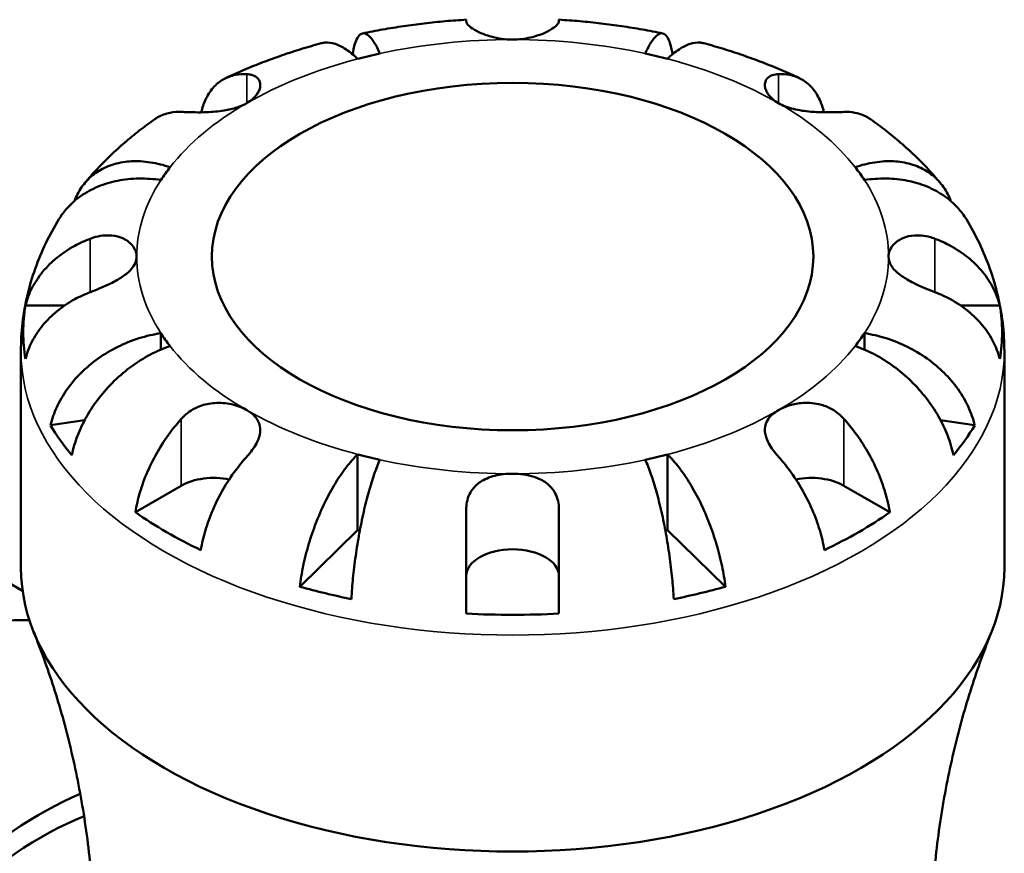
# Model space of a CAD drawing. Header units: millimetres. Extents: x -136 to 891, y -278 to 710.
# Tile 12 of 12: x 712 to 815, y 623 to 710. Entities that reach past the tile are written whole.
import ezdxf

# ---------------------------------------------------------------- set-up
doc = ezdxf.new("R2010")
doc.units = ezdxf.units.MM
doc.layers.add('Visible (ANSI)', color=7, linetype='Continuous', lineweight=50)
doc.layers.add('Visible Narrow (ANSI)', color=7, linetype='Continuous', lineweight=35)

msp = doc.modelspace()

# ---------------------------------------------------------------- linework, layer by layer
at = {"layer": 'Visible (ANSI)'}
for p, q in [((758.78, 709.6), (758.78, 709.81)), ((768.48, 709.81), (768.48, 709.6)), ((712.6, 679.87), (716.7, 679.87)), ((810.55, 679.87), (814.65, 679.87)), ((726.79, 676.97), (726.79, 675.26)), ((800.47, 676.97), (800.47, 675.26)), ((712.13, 652.42), (712.13, 675.09)), ((815.13, 652.42), (815.13, 675.09)), ((718.8, 667.86), (715.23, 667.33)), ((812.02, 667.33), (808.45, 667.86)), ((747.4, 664.28), (747.4, 656.36)), ((779.85, 664.28), (779.85, 656.36)), ((724.12, 658.22), (728.93, 661)), ((798.33, 661), (803.14, 658.22)), ((758.78, 647.61), (758.78, 658.54)), ((768.48, 658.54), (768.48, 647.61)), ((747.4, 656.36), (741.35, 650.42)), ((785.91, 650.42), (779.85, 656.36)), ((702.14, 655.85), (712.3, 649.99))]:
    msp.add_line(p, q, dxfattribs=at)
for centre, major_axis, start_param, end_param in [((763.63, 684.99), (-39.37, 0), 5.073083, 5.137094), ((763.63, 684.99), (-39.37, 0), 4.287684, 4.351695), ((763.63, 684.99), (-39.37, 0), 5.858481, 5.922492), ((763.63, 684.99), (39.38, 0), 0.360694, 0.424705), ((763.63, 677.07), (-51.26, 0), 6.188419, 6.377952), ((763.63, 677.07), (51.26, 0), 6.188419, 6.377952), ((763.63, 684.99), (-39.38, 0), 0.360694, 0.424705), ((763.63, 684.99), (39.37, 0), 5.858481, 5.922492), ((763.63, 677.07), (-51.26, 0), 0.335683, 0.449715), ((763.63, 677.07), (51.26, 0), 5.833471, 5.947502), ((763.63, 684.99), (39.38, 0), 4.287684, 4.351695), ((763.63, 684.99), (39.37, 0), 5.073083, 5.137094), ((732.35, 659.02), (4.85, 0), 1.234092, 2.356194), ((794.9, 659.02), (4.85, 0), 0.785398, 1.9075), ((763.63, 677.07), (-51.26, 0), 0.690632, 0.880165), ((763.63, 677.07), (-51.26, 0), 2.261428, 2.450961), ((763.63, 677.07), (-39.38, 0), 1.146092, 1.15237), ((763.63, 677.07), (-39.37, 0), 1.989223, 1.995501), ((763.63, 651.54), (-4.85, 0), 3.141593, 6.283185), ((763.63, 652.42), (-51.5, 0), 0, 3.141593), ((763.63, 677.07), (-51.26, 0), 1.121082, 1.235113), ((763.63, 677.07), (-51.26, 0), 1.90648, 2.020511), ((696.03, 599.92), (25.75, 44.6), 0.300077, 3.368653), ((763.63, 677.07), (-51.26, 0), 1.47603, 1.665563), ((714.17, 589.44), (22.78, 39.45), 0.655419, 1.094572), ((714.17, 589.44), (21.26, 36.82), 0.632743, 1.11747)]:
    msp.add_ellipse(centre, major_axis=major_axis, ratio=0.57735, start_param=start_param, end_param=end_param, dxfattribs=at)
msp.add_ellipse((763.63, 684.99), major_axis=(31.5, 0), ratio=0.57735, dxfattribs=at)
for points, knots in [([(758.78, 709.81), (758.04, 709.76), (757.3, 709.71), (755.84, 709.58), (755.11, 709.5), (753.65, 709.33), (752.92, 709.23), (751.47, 709.02), (750.75, 708.91), (749.32, 708.65), (748.61, 708.52), (747.9, 708.37)], [2.4609094, 2.4609094, 2.4609094, 2.4609094, 2.5087357, 2.5087357, 2.5565621, 2.5565621, 2.6043885, 2.6043885, 2.6522149, 2.6522149, 2.7000412, 2.7000412, 2.7000412, 2.7000412]), ([(763.63, 707.73), (763.25, 707.73), (762.87, 707.75), (762.11, 707.86), (761.73, 707.94), (760.9, 708.17), (760.47, 708.33), (759.76, 708.67), (759.48, 708.84), (759.11, 709.12), (759, 709.22), (758.84, 709.41), (758.8, 709.49), (758.78, 709.57), (758.78, 709.59), (758.78, 709.6)], [0, 0, 0, 0, 0.1137566, 0.1137566, 0.235381, 0.235381, 0.394309, 0.394309, 0.5463069, 0.5463069, 0.6520405, 0.6520405, 0.7538182, 0.7538182, 0.779338, 0.779338, 0.779338, 0.779338]), ([(768.48, 709.6), (768.48, 709.58), (768.47, 709.56), (768.44, 709.46), (768.39, 709.38), (768.22, 709.19), (768.09, 709.08), (767.69, 708.79), (767.38, 708.61), (766.58, 708.25), (766.06, 708.07), (764.9, 707.8), (764.27, 707.73), (763.63, 707.73)], [-0.780901, -0.780901, -0.780901, -0.780901, -0.7424964, -0.7424964, -0.6416801, -0.6416801, -0.533088, -0.533088, -0.3772794, -0.3772794, -0.1925034, -0.1925034, 0, 0, 0, 0]), ([(779.35, 708.37), (778.65, 708.52), (777.93, 708.65), (776.5, 708.91), (775.78, 709.02), (774.33, 709.23), (773.6, 709.33), (772.15, 709.5), (771.41, 709.58), (769.95, 709.71), (769.21, 709.76), (768.48, 709.81)], [2.0123477, 2.0123477, 2.0123477, 2.0123477, 2.0601741, 2.0601741, 2.1080005, 2.1080005, 2.1558269, 2.1558269, 2.2036533, 2.2036533, 2.2514796, 2.2514796, 2.2514796, 2.2514796]), ([(747.4, 705.71), (747.02, 706.08), (746.6, 706.43), (745.78, 706.97), (745.38, 707.16), (744.68, 707.39), (744.31, 707.44), (743.84, 707.39), (743.71, 707.37), (743.59, 707.34)], [5.4054325, 5.4054325, 5.4054325, 5.4054325, 5.6314382, 5.6314382, 5.857444, 5.857444, 6.0826172, 6.0826172, 6.1654865, 6.1654865, 6.1654865, 6.1654865]), ([(746.87, 706.19), (746.88, 706.28), (746.9, 706.36), (746.98, 706.84), (747.08, 707.22), (747.31, 707.82), (747.44, 708.04), (747.7, 708.31), (747.86, 708.39), (748.2, 708.37), (748.39, 708.27), (748.73, 707.97), (748.93, 707.73), (749.34, 707.09), (749.54, 706.69), (749.73, 706.26)], [0.404482, 0.404482, 0.404482, 0.404482, 0.448338, 0.448338, 0.672896, 0.672896, 0.897454, 0.897454, 1.122627, 1.122627, 1.3478, 1.3478, 1.573806, 1.573806, 1.799811, 1.799811, 1.799811, 1.799811]), ([(777.52, 706.26), (777.71, 706.69), (777.92, 707.09), (778.32, 707.73), (778.52, 707.97), (778.87, 708.27), (779.05, 708.37), (779.39, 708.39), (779.55, 708.31), (779.81, 708.04), (779.95, 707.82), (780.17, 707.22), (780.27, 706.84), (780.35, 706.36), (780.37, 706.28), (780.38, 706.19)], [5.405432, 5.405432, 5.405432, 5.405432, 5.631438, 5.631438, 5.857444, 5.857444, 6.082617, 6.082617, 6.30779, 6.30779, 6.532348, 6.532348, 6.756906, 6.756906, 6.800762, 6.800762, 6.800762, 6.800762]), ([(783.66, 707.34), (783.54, 707.37), (783.42, 707.39), (782.94, 707.44), (782.57, 707.39), (781.87, 707.16), (781.47, 706.97), (780.65, 706.43), (780.23, 706.08), (779.85, 705.71)], [1.0397575, 1.0397575, 1.0397575, 1.0397575, 1.1226267, 1.1226267, 1.3478, 1.3478, 1.5738057, 1.5738057, 1.7998115, 1.7998115, 1.7998115, 1.7998115]), ([(743.59, 707.34), (742.9, 707.15), (742.2, 706.95), (740.83, 706.53), (740.16, 706.31), (738.81, 705.84), (738.14, 705.6), (736.82, 705.09), (736.17, 704.83), (734.88, 704.28), (734.24, 703.99), (733.61, 703.7)], [2.7981131, 2.7981131, 2.7981131, 2.7981131, 2.8463714, 2.8463714, 2.8946297, 2.8946297, 2.942888, 2.942888, 2.9911463, 2.9911463, 3.0394045, 3.0394045, 3.0394045, 3.0394045]), ([(793.64, 703.7), (793.01, 703.99), (792.37, 704.28), (791.08, 704.83), (790.43, 705.09), (789.11, 705.6), (788.44, 705.84), (787.1, 706.31), (786.42, 706.53), (785.05, 706.95), (784.36, 707.15), (783.66, 707.34)], [1.6729845, 1.6729845, 1.6729845, 1.6729845, 1.7212427, 1.7212427, 1.769501, 1.769501, 1.8177593, 1.8177593, 1.8660176, 1.8660176, 1.9142758, 1.9142758, 1.9142758, 1.9142758]), ([(731.02, 700.11), (731.13, 700.59), (731.28, 701.03), (731.66, 701.86), (731.93, 702.29), (732.57, 703.03), (732.94, 703.33), (733.69, 703.76), (734.14, 703.93), (735, 704.1), (735.4, 704.12), (735.78, 704.1)], [0.258624, 0.258624, 0.258624, 0.258624, 0.448154, 0.448154, 0.672744, 0.672744, 0.897333, 0.897333, 1.122733, 1.122733, 1.298149, 1.298149, 1.298149, 1.298149]), ([(735.78, 704.1), (735.89, 704.1), (735.99, 704.09), (736.27, 704.04), (736.43, 704), (736.74, 703.85), (736.87, 703.75), (737.13, 703.44), (737.21, 703.2), (737.2, 702.63), (737.07, 702.3), (736.6, 701.64), (736.24, 701.33), (735.78, 701.07)], [-0.775077, -0.775077, -0.775077, -0.775077, -0.725604, -0.725604, -0.6359426, -0.6359426, -0.5336564, -0.5336564, -0.3753162, -0.3753162, -0.1921678, -0.1921678, 0, 0, 0, 0]), ([(791.47, 701.07), (791.24, 701.2), (791.03, 701.35), (790.53, 701.78), (790.3, 702.09), (790.03, 702.72), (790.01, 703.04), (790.17, 703.52), (790.31, 703.69), (790.68, 703.95), (790.91, 704.04), (791.28, 704.09), (791.37, 704.1), (791.47, 704.1)], [0, 0, 0, 0, 0.0979752, 0.0979752, 0.2723403, 0.2723403, 0.4578208, 0.4578208, 0.5988865, 0.5988865, 0.7386037, 0.7386037, 0.7849978, 0.7849978, 0.7849978, 0.7849978]), ([(791.47, 704.1), (791.86, 704.12), (792.25, 704.1), (793.11, 703.93), (793.56, 703.76), (794.31, 703.33), (794.68, 703.03), (795.32, 702.29), (795.59, 701.86), (795.97, 701.03), (796.12, 700.59), (796.23, 700.11)], [5.914315, 5.914315, 5.914315, 5.914315, 6.08973, 6.08973, 6.31513, 6.31513, 6.53972, 6.53972, 6.764309, 6.764309, 6.953839, 6.953839, 6.953839, 6.953839]), ([(735.78, 701.07), (735.48, 700.89), (735.13, 700.74), (734.33, 700.47), (733.88, 700.37), (732.81, 700.19), (732.19, 700.14), (731.17, 700.1), (730.77, 700.1), (730.12, 700.11), (729.87, 700.11), (729.38, 700.13), (729.15, 700.14), (728.94, 700.14), (728.93, 700.14), (728.93, 700.14)], [-3.3753593, -3.3753593, -3.3753593, -3.3753593, -3.2447206, -3.2447206, -3.1008128, -3.1008128, -2.9131852, -2.9131852, -2.7854081, -2.7854081, -2.6909433, -2.6909433, -2.5942729, -2.5942729, -2.5910823, -2.5910823, -2.5910823, -2.5910823]), ([(798.33, 700.14), (798.09, 700.13), (797.82, 700.12), (797.17, 700.11), (796.78, 700.1), (795.88, 700.11), (795.38, 700.13), (794.25, 700.22), (793.63, 700.31), (792.46, 700.6), (791.92, 700.81), (791.47, 701.07)], [-0.775187, -0.775187, -0.775187, -0.775187, -0.664532, -0.664532, -0.5318599, -0.5318599, -0.3786619, -0.3786619, -0.1922729, -0.1922729, 0, 0, 0, 0]), ([(726.14, 699.38), (725.59, 698.99), (725.06, 698.6), (724, 697.78), (723.49, 697.36), (722.48, 696.49), (721.99, 696.04), (721.03, 695.12), (720.57, 694.65), (719.66, 693.68), (719.22, 693.18), (718.8, 692.67)], [3.2419452, 3.2419452, 3.2419452, 3.2419452, 3.2895229, 3.2895229, 3.3371007, 3.3371007, 3.3846785, 3.3846785, 3.4322562, 3.4322562, 3.479834, 3.479834, 3.479834, 3.479834]), ([(728.93, 700.14), (728.54, 700.16), (728.14, 700.14), (727.28, 699.97), (726.84, 699.8), (726.35, 699.52), (726.24, 699.45), (726.14, 699.38)], [5.9143151, 5.9143151, 5.9143151, 5.9143151, 6.089731, 6.089731, 6.3151309, 6.3151309, 6.3796216, 6.3796216, 6.3796216, 6.3796216]), ([(801.11, 699.38), (801.01, 699.45), (800.9, 699.52), (800.42, 699.8), (799.97, 699.97), (799.11, 700.14), (798.72, 700.16), (798.33, 700.14)], [0.8328421, 0.8328421, 0.8328421, 0.8328421, 0.8973328, 0.8973328, 1.1227327, 1.1227327, 1.2981486, 1.2981486, 1.2981486, 1.2981486]), ([(808.46, 692.67), (808.03, 693.18), (807.59, 693.68), (806.69, 694.65), (806.22, 695.12), (805.26, 696.04), (804.77, 696.49), (803.76, 697.36), (803.25, 697.78), (802.2, 698.6), (801.66, 698.99), (801.12, 699.38)], [1.232555, 1.232555, 1.232555, 1.232555, 1.2801328, 1.2801328, 1.3277105, 1.3277105, 1.3752883, 1.3752883, 1.422866, 1.422866, 1.4704438, 1.4704438, 1.4704438, 1.4704438]), ([(717.73, 690.81), (717.83, 691.07), (717.94, 691.32), (718.3, 692.02), (718.63, 692.5), (719.41, 693.35), (719.86, 693.71), (720.78, 694.26), (721.32, 694.5), (722.5, 694.85), (723.13, 694.94), (724.32, 695.01), (725, 694.97), (726.39, 694.76), (727.1, 694.58), (727.75, 694.36)], [0.342713, 0.342713, 0.342713, 0.342713, 0.448338, 0.448338, 0.672896, 0.672896, 0.897454, 0.897454, 1.122627, 1.122627, 1.3478, 1.3478, 1.573806, 1.573806, 1.799811, 1.799811, 1.799811, 1.799811]), ([(799.5, 694.36), (800.15, 694.58), (800.86, 694.76), (802.25, 694.97), (802.93, 695.01), (804.13, 694.94), (804.76, 694.85), (805.93, 694.5), (806.47, 694.26), (807.39, 693.71), (807.84, 693.35), (808.63, 692.5), (808.95, 692.02), (809.32, 691.32), (809.43, 691.07), (809.52, 690.81)], [5.405432, 5.405432, 5.405432, 5.405432, 5.631438, 5.631438, 5.857444, 5.857444, 6.082617, 6.082617, 6.30779, 6.30779, 6.532348, 6.532348, 6.756906, 6.756906, 6.86253, 6.86253, 6.86253, 6.86253]), ([(726.79, 693.02), (726.06, 693.13), (725.26, 693.18), (723.7, 693.16), (722.94, 693.07), (721.59, 692.8), (720.88, 692.6), (719.56, 692.05), (718.95, 691.71), (717.92, 691), (717.41, 690.56), (716.64, 689.71), (716.35, 689.31), (716.1, 688.91)], [5.405432, 5.405432, 5.405432, 5.405432, 5.631438, 5.631438, 5.857444, 5.857444, 6.082617, 6.082617, 6.30779, 6.30779, 6.532348, 6.532348, 6.702846, 6.702846, 6.702846, 6.702846]), ([(811.15, 688.91), (810.9, 689.31), (810.61, 689.71), (809.84, 690.56), (809.33, 691), (808.3, 691.71), (807.69, 692.05), (806.37, 692.6), (805.66, 692.8), (804.32, 693.07), (803.55, 693.16), (801.99, 693.18), (801.2, 693.13), (800.47, 693.02)], [0.502398, 0.502398, 0.502398, 0.502398, 0.672896, 0.672896, 0.897454, 0.897454, 1.122627, 1.122627, 1.3478, 1.3478, 1.573806, 1.573806, 1.799811, 1.799811, 1.799811, 1.799811]), ([(716.1, 688.91), (715.61, 688.09), (715.15, 687.25), (714.32, 685.52), (713.95, 684.63), (713.3, 682.81), (713.03, 681.87), (712.58, 679.97), (712.41, 679.01), (712.18, 677.06), (712.13, 676.08), (712.13, 675.09)], [3.5898317, 3.5898317, 3.5898317, 3.5898317, 3.6572635, 3.6572635, 3.7246953, 3.7246953, 3.7921272, 3.7921272, 3.859559, 3.859559, 3.9269908, 3.9269908, 3.9269908, 3.9269908]), ([(815.13, 675.09), (815.13, 676.08), (815.07, 677.06), (814.84, 679.01), (814.67, 679.97), (814.22, 681.87), (813.95, 682.81), (813.3, 684.63), (812.93, 685.52), (812.1, 687.25), (811.64, 688.09), (811.15, 688.91)], [0.7853982, 0.7853982, 0.7853982, 0.7853982, 0.85283, 0.85283, 0.9202618, 0.9202618, 0.9876936, 0.9876936, 1.0551255, 1.0551255, 1.1225573, 1.1225573, 1.1225573, 1.1225573]), ([(712.6, 679.87), (712.76, 680.51), (713, 681.13), (713.57, 682.24), (713.95, 682.83), (714.86, 683.94), (715.38, 684.46), (716.45, 685.32), (717.08, 685.75), (718.29, 686.41), (718.85, 686.66), (719.4, 686.87)], [0.230037, 0.230037, 0.230037, 0.230037, 0.448154, 0.448154, 0.672744, 0.672744, 0.897333, 0.897333, 1.122733, 1.122733, 1.298149, 1.298149, 1.298149, 1.298149]), ([(719.4, 686.87), (719.52, 686.91), (719.63, 686.95), (720.06, 687.09), (720.37, 687.15), (721.01, 687.23), (721.33, 687.23), (722.1, 687.16), (722.51, 687.05), (723.3, 686.67), (723.64, 686.39), (724.12, 685.73), (724.25, 685.36), (724.25, 684.99)], [-0.780901, -0.780901, -0.780901, -0.780901, -0.7424964, -0.7424964, -0.6416801, -0.6416801, -0.533088, -0.533088, -0.3772794, -0.3772794, -0.1925034, -0.1925034, 0, 0, 0, 0]), ([(803, 684.99), (803, 685.21), (803.05, 685.43), (803.23, 685.87), (803.37, 686.09), (803.81, 686.54), (804.13, 686.77), (804.87, 687.09), (805.29, 687.18), (806.04, 687.23), (806.36, 687.22), (806.99, 687.13), (807.31, 687.06), (807.7, 686.93), (807.77, 686.9), (807.85, 686.87)], [0, 0, 0, 0, 0.1137566, 0.1137566, 0.235381, 0.235381, 0.394309, 0.394309, 0.5463069, 0.5463069, 0.6520405, 0.6520405, 0.7538182, 0.7538182, 0.779338, 0.779338, 0.779338, 0.779338]), ([(807.85, 686.87), (808.4, 686.66), (808.96, 686.41), (810.17, 685.75), (810.81, 685.32), (811.87, 684.46), (812.4, 683.94), (813.3, 682.83), (813.69, 682.24), (814.25, 681.13), (814.49, 680.51), (814.65, 679.87)], [5.914315, 5.914315, 5.914315, 5.914315, 6.089731, 6.089731, 6.315131, 6.315131, 6.53972, 6.53972, 6.764309, 6.764309, 6.982427, 6.982427, 6.982427, 6.982427]), ([(724.25, 684.99), (724.25, 684.78), (724.21, 684.56), (724.02, 684.11), (723.88, 683.89), (723.45, 683.39), (723.13, 683.13), (722.38, 682.63), (721.97, 682.4), (721.21, 682.02), (720.89, 681.88), (720.26, 681.61), (719.94, 681.48), (719.56, 681.33), (719.48, 681.3), (719.4, 681.27)], [0, 0, 0, 0, 0.1137566, 0.1137566, 0.235381, 0.235381, 0.394309, 0.394309, 0.5463069, 0.5463069, 0.6520405, 0.6520405, 0.7538182, 0.7538182, 0.779338, 0.779338, 0.779338, 0.779338]), ([(807.85, 681.27), (807.74, 681.31), (807.62, 681.36), (807.19, 681.53), (806.88, 681.65), (806.24, 681.93), (805.92, 682.08), (805.16, 682.47), (804.74, 682.71), (803.95, 683.26), (803.61, 683.57), (803.13, 684.26), (803, 684.62), (803, 684.99)], [-0.780901, -0.780901, -0.780901, -0.780901, -0.7424964, -0.7424964, -0.6416801, -0.6416801, -0.533088, -0.533088, -0.3772794, -0.3772794, -0.1925034, -0.1925034, 0, 0, 0, 0]), ([(719.4, 681.27), (718.85, 681.06), (718.29, 680.81), (717.08, 680.15), (716.45, 679.72), (715.38, 678.85), (714.86, 678.34), (713.95, 677.23), (713.57, 676.64), (713, 675.53), (712.76, 674.91), (712.6, 674.27)], [5.914315, 5.914315, 5.914315, 5.914315, 6.08973, 6.08973, 6.31513, 6.31513, 6.53972, 6.53972, 6.764309, 6.764309, 6.982426, 6.982426, 6.982426, 6.982426]), ([(814.65, 674.27), (814.49, 674.91), (814.25, 675.53), (813.69, 676.64), (813.3, 677.23), (812.4, 678.34), (811.87, 678.85), (810.81, 679.72), (810.17, 680.15), (808.96, 680.81), (808.4, 681.06), (807.85, 681.27)], [0.230037, 0.230037, 0.230037, 0.230037, 0.448154, 0.448154, 0.672744, 0.672744, 0.897333, 0.897333, 1.122733, 1.122733, 1.298149, 1.298149, 1.298149, 1.298149]), ([(715.23, 667.33), (715.39, 667.98), (715.62, 668.64), (716.17, 669.83), (716.54, 670.48), (717.41, 671.72), (717.92, 672.31), (718.95, 673.33), (719.56, 673.85), (720.88, 674.79), (721.59, 675.2), (722.94, 675.87), (723.7, 676.19), (725.26, 676.68), (726.06, 676.86), (726.79, 676.97)], [0.230035, 0.230035, 0.230035, 0.230035, 0.448338, 0.448338, 0.672896, 0.672896, 0.897454, 0.897454, 1.122627, 1.122627, 1.3478, 1.3478, 1.573806, 1.573806, 1.799811, 1.799811, 1.799811, 1.799811]), ([(800.47, 676.97), (801.2, 676.86), (801.99, 676.68), (803.55, 676.19), (804.32, 675.87), (805.66, 675.2), (806.37, 674.79), (807.69, 673.85), (808.3, 673.33), (809.33, 672.31), (809.84, 671.72), (810.72, 670.48), (811.09, 669.83), (811.63, 668.64), (811.87, 667.98), (812.02, 667.33)], [5.405432, 5.405432, 5.405432, 5.405432, 5.631438, 5.631438, 5.857444, 5.857444, 6.082617, 6.082617, 6.30779, 6.30779, 6.532348, 6.532348, 6.756906, 6.756906, 6.975209, 6.975209, 6.975209, 6.975209]), ([(727.75, 675.63), (727.1, 675.41), (726.39, 675.1), (725, 674.37), (724.32, 673.94), (723.13, 673.06), (722.5, 672.54), (721.32, 671.4), (720.78, 670.78), (719.86, 669.61), (719.41, 668.94), (718.63, 667.57), (718.3, 666.86), (717.81, 665.58), (717.6, 664.89), (717.47, 664.21)], [5.405432, 5.405432, 5.405432, 5.405432, 5.631438, 5.631438, 5.857444, 5.857444, 6.082617, 6.082617, 6.30779, 6.30779, 6.532348, 6.532348, 6.756906, 6.756906, 6.975209, 6.975209, 6.975209, 6.975209]), ([(809.79, 664.21), (809.65, 664.89), (809.44, 665.58), (808.95, 666.86), (808.63, 667.57), (807.84, 668.94), (807.39, 669.61), (806.47, 670.78), (805.93, 671.4), (804.76, 672.54), (804.13, 673.06), (802.93, 673.94), (802.25, 674.37), (800.86, 675.1), (800.15, 675.41), (799.5, 675.63)], [0.230035, 0.230035, 0.230035, 0.230035, 0.448338, 0.448338, 0.672896, 0.672896, 0.897454, 0.897454, 1.122627, 1.122627, 1.3478, 1.3478, 1.573806, 1.573806, 1.799811, 1.799811, 1.799811, 1.799811]), ([(728.93, 668), (729.03, 668.11), (729.15, 668.23), (729.48, 668.54), (729.72, 668.72), (730.25, 669.06), (730.56, 669.21), (731.37, 669.52), (731.89, 669.62), (733.03, 669.7), (733.63, 669.65), (734.79, 669.39), (735.33, 669.18), (735.78, 668.92)], [-0.775077, -0.775077, -0.775077, -0.775077, -0.725604, -0.725604, -0.6359426, -0.6359426, -0.5336564, -0.5336564, -0.3753162, -0.3753162, -0.1921678, -0.1921678, 0, 0, 0, 0]), ([(791.47, 668.92), (791.78, 669.1), (792.12, 669.25), (792.92, 669.51), (793.37, 669.6), (794.44, 669.71), (795.07, 669.68), (796.08, 669.45), (796.48, 669.31), (797.13, 668.98), (797.39, 668.82), (797.88, 668.45), (798.1, 668.24), (798.31, 668.01), (798.32, 668), (798.33, 668)], [-3.3753593, -3.3753593, -3.3753593, -3.3753593, -3.2447206, -3.2447206, -3.1008128, -3.1008128, -2.9131852, -2.9131852, -2.7854081, -2.7854081, -2.6909433, -2.6909433, -2.5942729, -2.5942729, -2.5910823, -2.5910823, -2.5910823, -2.5910823]), ([(735.78, 668.92), (736.09, 668.74), (736.36, 668.54), (736.81, 668.08), (736.98, 667.81), (737.22, 667.16), (737.24, 666.76), (737.08, 666.04), (736.96, 665.74), (736.67, 665.2), (736.53, 664.97), (736.19, 664.52), (736.01, 664.28), (735.8, 664.05), (735.79, 664.04), (735.78, 664.04)], [-3.3753593, -3.3753593, -3.3753593, -3.3753593, -3.2447206, -3.2447206, -3.1008128, -3.1008128, -2.9131852, -2.9131852, -2.7854081, -2.7854081, -2.6909433, -2.6909433, -2.5942729, -2.5942729, -2.5910823, -2.5910823, -2.5910823, -2.5910823]), ([(791.47, 664.04), (791.36, 664.15), (791.26, 664.28), (790.98, 664.62), (790.82, 664.84), (790.52, 665.31), (790.38, 665.56), (790.12, 666.19), (790.04, 666.55), (790.06, 667.3), (790.18, 667.66), (790.66, 668.35), (791.02, 668.66), (791.47, 668.92)], [-0.775077, -0.775077, -0.775077, -0.775077, -0.725604, -0.725604, -0.6359426, -0.6359426, -0.5336564, -0.5336564, -0.3753162, -0.3753162, -0.1921678, -0.1921678, 0, 0, 0, 0]), ([(724.12, 658.22), (724.23, 658.92), (724.4, 659.64), (724.8, 660.98), (725.07, 661.73), (725.71, 663.21), (726.08, 663.94), (726.84, 665.24), (727.28, 665.93), (728.14, 667.08), (728.54, 667.56), (728.93, 668)], [0.230037, 0.230037, 0.230037, 0.230037, 0.448154, 0.448154, 0.672744, 0.672744, 0.897333, 0.897333, 1.122733, 1.122733, 1.298149, 1.298149, 1.298149, 1.298149]), ([(798.33, 668), (798.72, 667.56), (799.11, 667.08), (799.97, 665.93), (800.42, 665.24), (801.17, 663.94), (801.54, 663.21), (802.18, 661.73), (802.45, 660.98), (802.85, 659.64), (803.02, 658.92), (803.14, 658.22)], [5.914315, 5.914315, 5.914315, 5.914315, 6.08973, 6.08973, 6.31513, 6.31513, 6.53972, 6.53972, 6.764309, 6.764309, 6.982426, 6.982426, 6.982426, 6.982426]), ([(741.35, 650.42), (741.43, 651.14), (741.55, 651.88), (741.83, 653.27), (742.03, 654.06), (742.49, 655.61), (742.76, 656.39), (743.3, 657.78), (743.62, 658.53), (744.31, 659.95), (744.68, 660.62), (745.38, 661.78), (745.78, 662.37), (746.6, 663.44), (747.02, 663.91), (747.4, 664.28)], [0.230035, 0.230035, 0.230035, 0.230035, 0.448338, 0.448338, 0.672896, 0.672896, 0.897454, 0.897454, 1.122627, 1.122627, 1.3478, 1.3478, 1.573806, 1.573806, 1.799811, 1.799811, 1.799811, 1.799811]), ([(779.85, 664.28), (780.23, 663.91), (780.65, 663.44), (781.47, 662.37), (781.87, 661.78), (782.57, 660.62), (782.94, 659.95), (783.64, 658.53), (783.96, 657.78), (784.5, 656.39), (784.76, 655.61), (785.22, 654.06), (785.42, 653.27), (785.71, 651.88), (785.83, 651.14), (785.91, 650.42)], [5.405432, 5.405432, 5.405432, 5.405432, 5.631438, 5.631438, 5.857444, 5.857444, 6.082617, 6.082617, 6.30779, 6.30779, 6.532348, 6.532348, 6.756906, 6.756906, 6.975209, 6.975209, 6.975209, 6.975209]), ([(735.78, 664.04), (735.4, 663.6), (735, 663.12), (734.14, 661.97), (733.69, 661.28), (732.94, 659.98), (732.57, 659.25), (731.93, 657.77), (731.66, 657.02), (731.26, 655.68), (731.09, 654.96), (730.98, 654.26)], [5.914315, 5.914315, 5.914315, 5.914315, 6.08973, 6.08973, 6.31513, 6.31513, 6.53972, 6.53972, 6.764309, 6.764309, 6.982426, 6.982426, 6.982426, 6.982426]), ([(749.73, 663.72), (749.54, 663.3), (749.34, 662.78), (748.93, 661.62), (748.73, 660.98), (748.39, 659.73), (748.2, 659.01), (747.86, 657.51), (747.7, 656.73), (747.44, 655.27), (747.31, 654.46), (747.08, 652.85), (746.98, 652.04), (746.84, 650.61), (746.78, 649.86), (746.74, 649.13)], [5.405432, 5.405432, 5.405432, 5.405432, 5.631438, 5.631438, 5.857444, 5.857444, 6.082617, 6.082617, 6.30779, 6.30779, 6.532348, 6.532348, 6.756906, 6.756906, 6.975209, 6.975209, 6.975209, 6.975209]), ([(780.51, 649.13), (780.47, 649.86), (780.41, 650.61), (780.27, 652.04), (780.17, 652.85), (779.95, 654.46), (779.81, 655.27), (779.55, 656.73), (779.39, 657.51), (779.05, 659.01), (778.87, 659.73), (778.52, 660.98), (778.32, 661.62), (777.92, 662.78), (777.71, 663.3), (777.52, 663.72)], [0.230035, 0.230035, 0.230035, 0.230035, 0.448338, 0.448338, 0.672896, 0.672896, 0.897454, 0.897454, 1.122627, 1.122627, 1.3478, 1.3478, 1.573806, 1.573806, 1.799811, 1.799811, 1.799811, 1.799811]), ([(796.28, 654.26), (796.16, 654.96), (796, 655.68), (795.59, 657.02), (795.32, 657.77), (794.68, 659.25), (794.31, 659.98), (793.56, 661.28), (793.11, 661.97), (792.25, 663.12), (791.86, 663.6), (791.47, 664.04)], [0.230037, 0.230037, 0.230037, 0.230037, 0.448154, 0.448154, 0.672744, 0.672744, 0.897333, 0.897333, 1.122733, 1.122733, 1.298149, 1.298149, 1.298149, 1.298149]), ([(758.78, 658.54), (758.78, 658.65), (758.78, 658.76), (758.81, 659.15), (758.86, 659.43), (759.04, 659.97), (759.16, 660.24), (759.56, 660.84), (759.87, 661.14), (760.67, 661.68), (761.19, 661.9), (762.35, 662.19), (762.98, 662.26), (763.63, 662.26)], [-0.780901, -0.780901, -0.780901, -0.780901, -0.7424964, -0.7424964, -0.6416801, -0.6416801, -0.533088, -0.533088, -0.3772794, -0.3772794, -0.1925034, -0.1925034, 0, 0, 0, 0]), ([(763.63, 662.26), (764.01, 662.26), (764.38, 662.24), (765.15, 662.13), (765.53, 662.04), (766.35, 661.77), (766.78, 661.56), (767.49, 661.04), (767.77, 660.74), (768.14, 660.14), (768.25, 659.88), (768.41, 659.33), (768.46, 659.05), (768.47, 658.68), (768.48, 658.61), (768.48, 658.54)], [0, 0, 0, 0, 0.1137566, 0.1137566, 0.235381, 0.235381, 0.394309, 0.394309, 0.5463069, 0.5463069, 0.6520405, 0.6520405, 0.7538182, 0.7538182, 0.779338, 0.779338, 0.779338, 0.779338]), ([(719.85, 612.08), (719.85, 614.54), (719.75, 617.01), (719.37, 621.88), (719.08, 624.28), (718.33, 628.98), (717.87, 631.27), (716.82, 635.7), (716.22, 637.83), (714.91, 641.9), (714.21, 643.84), (713.47, 645.68)], [3.9269908, 3.9269908, 3.9269908, 3.9269908, 3.9727271, 3.9727271, 4.0184633, 4.0184633, 4.0641995, 4.0641995, 4.1099358, 4.1099358, 4.155672, 4.155672, 4.155672, 4.155672]), ([(813.79, 645.68), (813.05, 643.84), (812.34, 641.9), (811.04, 637.83), (810.44, 635.7), (809.38, 631.27), (808.92, 628.98), (808.17, 624.28), (807.89, 621.88), (807.5, 617.01), (807.4, 614.54), (807.4, 612.08)], [0.556717, 0.556717, 0.556717, 0.556717, 0.6024532, 0.6024532, 0.6481894, 0.6481894, 0.6939257, 0.6939257, 0.7396619, 0.7396619, 0.7853982, 0.7853982, 0.7853982, 0.7853982])]:
    msp.add_open_spline(points, degree=3, knots=knots, dxfattribs=at)
at = {"layer": 'Visible Narrow (ANSI)'}
for p, q in [((735.78, 704.1), (735.78, 701.07)), ((791.47, 704.1), (791.47, 701.07)), ((719.4, 686.87), (719.4, 681.27)), ((807.85, 686.87), (807.85, 681.27)), ((728.93, 668), (728.93, 661)), ((798.33, 668), (798.33, 661))]:
    msp.add_line(p, q, dxfattribs=at)
for centre, major_axis, start_param, end_param in [((763.63, 684.99), (-39.37, 0), 4.712389, 5.073083), ((763.63, 684.99), (-39.38, 0), 4.351695, 4.712389), ((763.63, 684.99), (-39.37, 0), 5.137094, 5.497787), ((763.63, 684.99), (-39.38, 0), 3.926991, 4.287684), ((763.63, 684.99), (-39.38, 0), 5.497787, 5.858481), ((763.63, 684.99), (-39.38, 0), 3.566297, 3.926991), ((763.63, 684.99), (-39.37, 0), 5.922492, 6.283185), ((763.63, 684.99), (39.38, 0), 0, 0.360694), ((763.63, 684.99), (-39.37, 0), 0, 0.360694), ((763.63, 684.99), (39.38, 0), 5.922492, 6.283185), ((763.63, 684.99), (39.38, 0), 3.566297, 3.926991), ((763.63, 684.99), (39.38, 0), 5.497787, 5.858481), ((763.63, 675.09), (-51.5, 0), 0, 3.141593), ((763.63, 684.99), (39.37, 0), 3.926991, 4.287684), ((763.63, 684.99), (39.38, 0), 5.137094, 5.497787), ((763.63, 684.99), (39.38, 0), 4.351695, 4.712389), ((763.63, 684.99), (39.38, 0), 4.712389, 5.073083)]:
    msp.add_ellipse(centre, major_axis=major_axis, ratio=0.57735, start_param=start_param, end_param=end_param, dxfattribs=at)

doc.saveas('drawing.dxf')
